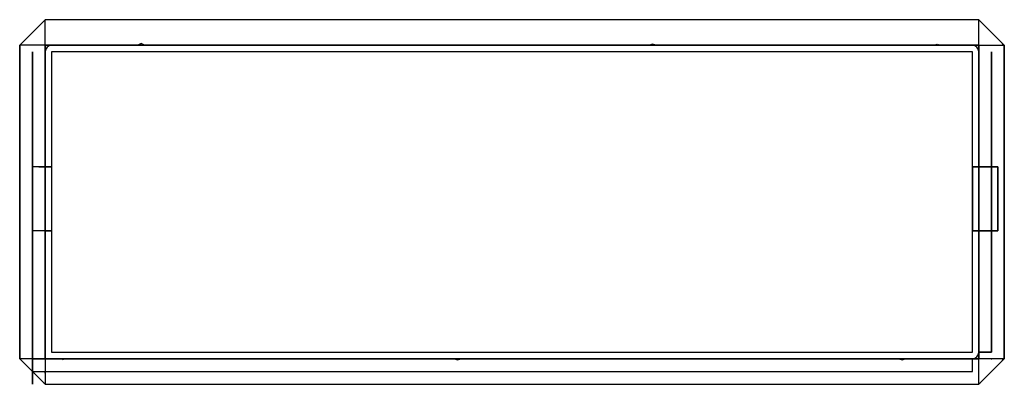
# Model space of a CAD drawing. Header units: millimetres. Extents: x -4 to 150, y -4 to 53.
import ezdxf

# ---------------------------------------------------------------- set-up
doc = ezdxf.new("R2010")
doc.units = ezdxf.units.MM
doc.header["$MEASUREMENT"] = 0
for name, color, linetype in [('hori_einsatz v1_Sketch1', 7, 'Continuous'), ('hori_einsatz v1_Sketch10', 7, 'Continuous'), ('hori_einsatz v1_Sketch11', 7, 'Continuous'), ('hori_einsatz v1_Sketch12', 7, 'Continuous'), ('hori_einsatz v1_Sketch13', 7, 'Continuous'), ('hori_einsatz v1_Sketch14', 7, 'Continuous'), ('hori_einsatz v1_Sketch15', 7, 'Continuous'), ('hori_einsatz v1_Sketch16', 7, 'Continuous'), ('hori_einsatz v1_Sketch17', 7, 'Continuous'), ('hori_einsatz v1_Sketch18', 7, 'Continuous'), ('hori_einsatz v1_Sketch19', 7, 'Continuous'), ('hori_einsatz v1_Sketch2', 7, 'Continuous'), ('hori_einsatz v1_Sketch20', 7, 'Continuous'), ('hori_einsatz v1_Sketch21', 7, 'Continuous'), ('hori_einsatz v1_Sketch22', 7, 'Continuous'), ('hori_einsatz v1_Sketch23', 7, 'Continuous'), ('hori_einsatz v1_Sketch24', 7, 'Continuous'), ('hori_einsatz v1_Sketch3', 7, 'Continuous'), ('hori_einsatz v1_Sketch4', 7, 'Continuous'), ('hori_einsatz v1_Sketch5', 7, 'Continuous'), ('hori_einsatz v1_Sketch6', 7, 'Continuous'), ('hori_einsatz v1_Sketch7', 7, 'Continuous'), ('hori_einsatz v1_Sketch8', 7, 'Continuous'), ('hori_einsatz v1_Sketch9', 7, 'Continuous')]:
    doc.layers.add(name, color=color, linetype=linetype)

msp = doc.modelspace()

# ---------------------------------------------------------------- linework, layer by layer
at = {"layer": 'hori_einsatz v1_Sketch1'}
for p, q in [((146, 49), (0, 49)), ((0, 49), (0, 0)), ((146, 0), (146, 49)), ((0, 0), (146, 0))]:
    msp.add_line(p, q, dxfattribs=at)
msp.add_point((0, 0), dxfattribs=at)
at = {"layer": 'hori_einsatz v1_Sketch10'}
for p, q in [((0, 53), (-4, 49)), ((146, 53), (0, 53)), ((149.71, 49.29), (146, 53)), ((15, 49.3), (14.5, 49)), ((15.5, 49), (15, 49.3)), ((-4, 49), (-4, 0)), ((0, 0), (0, 48)), ((1, 49), (94.5, 49)), ((94.5, 49), (95, 49.2)), ((95, 49.2), (95.5, 49)), ((95.5, 49), (139, 49)), ((139, 49), (139.5, 49.2)), ((139.5, 49.2), (140, 49)), ((140, 49), (145, 49)), ((146, 48), (146, 1)), ((150, 0.41), (150, 48.59)), ((-4, 0), (-0.29, -3.71)), ((2.5, 0), (0, 0)), ((2.75, -0.1), (2.5, 0)), ((3.01, 0), (2.75, -0.1)), ((64, 0), (3.01, 0)), ((64.5, -0.2), (64, 0)), ((65, 0), (64.5, -0.2)), ((133.5, 0), (65, 0)), ((134, -0.15), (133.5, 0)), ((134.5, 0), (134, -0.15)), ((145, 0), (134.5, 0)), ((146.29, -3.71), (149.71, -0.29)), ((0.41, -4), (145.59, -4))]:
    msp.add_line(p, q, dxfattribs=at)
for centre, start, end in [((149, 48.59), 0, 45), ((1, 48), 90, 180), ((145, 48), 0, 90), ((145, 1), 270, 360), ((149, 0.41), 315, 0), ((0.41, -3), 225, 270), ((145.59, -3), 270, 315)]:
    msp.add_arc(centre, 1, start, end, dxfattribs=at)
for p in [(15.5, 49), (0, 0)]:
    msp.add_point(p, dxfattribs=at)
at = {"layer": 'hori_einsatz v1_Sketch11'}
for p, q in [((145, 48, 7), (1, 48, 7)), ((1, 48, 7), (1, 1, 7)), ((145, 1, 7), (145, 48, 7)), ((145, 30, 7), (145, 20, 7)), ((145, 30, 7), (148, 30, 7)), ((146, 30, 7), (146, 20, 7)), ((148, 30, 7), (148, 20, 7)), ((148, 20, 7), (145, 20, 7)), ((1, 1, 7), (145, 1, 7))]:
    msp.add_line(p, q, dxfattribs=at)
msp.add_point((0, 0, 7), dxfattribs=at)
at = {"layer": 'hori_einsatz v1_Sketch12'}
for p, q in [((145, 48, 7), (1, 48, 7)), ((1, 48, 7), (1, 1, 7)), ((145, 30, 7), (145, 48, 7)), ((0, 20, 7), (0, 30, 7)), ((0, 30, 7), (1, 30, 7)), ((1, 30, 7), (1, 20, 7)), ((146, 30, 7), (145, 30, 7)), ((146, 20, 7), (146, 30, 7)), ((1, 20, 7), (0, 20, 7)), ((145, 1, 7), (145, 20, 7)), ((145, 20, 7), (146, 20, 7)), ((1, 1, 7), (145, 1, 7))]:
    msp.add_line(p, q, dxfattribs=at)
msp.add_point((0, 0, 7), dxfattribs=at)
at = {"layer": 'hori_einsatz v1_Sketch13'}
for p, q in [((145, 48, 7), (1, 48, 7)), ((1, 48, 7), (1, 30, 7)), ((145, 30, 7), (145, 48, 7)), ((1, 30, 7), (0, 30, 7)), ((0, 30, 7), (0, 20, 7)), ((146, 30, 7), (145, 30, 7)), ((146, 20, 7), (146, 30, 7)), ((0, 20, 7), (1, 20, 7)), ((1, 20, 7), (1, 1, 7)), ((145, 20, 7), (146, 20, 7)), ((145, 1, 7), (145, 20, 7)), ((1, 1, 7), (145, 1, 7))]:
    msp.add_line(p, q, dxfattribs=at)
msp.add_point((0, 0, 7), dxfattribs=at)
at = {"layer": 'hori_einsatz v1_Sketch14'}
for p, q in [((-2, 20, 7), (-2, 30, 7)), ((0, 30, 7), (-2, 30, 7)), ((0, 30, 7), (0, 20, 7)), ((0, 20, 7), (-2, 20, 7))]:
    msp.add_line(p, q, dxfattribs=at)
for p in [(0, 30, 7), (0, 20, 7), (0, 0, 7)]:
    msp.add_point(p, dxfattribs=at)
at = {"layer": 'hori_einsatz v1_Sketch15'}
for p, q in [((149, 30, 7), (146, 30, 7)), ((146, 30, 7), (146, 20, 7)), ((149, 20, 7), (149, 30, 7)), ((146, 20, 7), (149, 20, 7))]:
    msp.add_line(p, q, dxfattribs=at)
msp.add_point((0, 0, 7), dxfattribs=at)
at = {"layer": 'hori_einsatz v1_Sketch16'}
for p, q in [((146, 20, 2), (146, 30, 2)), ((146, 30, 2), (149, 30, 2)), ((149, 30, 2), (149, 20, 2)), ((149, 20, 2), (146, 20, 2))]:
    msp.add_line(p, q, dxfattribs=at)
msp.add_point((0, 0, 2), dxfattribs=at)
at = {"layer": 'hori_einsatz v1_Sketch17'}
for p, q in [((145, 30, 7), (149, 30, 7)), ((146, 30, 2), (146, 30, 6)), ((149, 30, 2), (146, 30, 2)), ((149, 30, 7), (149, 30, 2))]:
    msp.add_line(p, q, dxfattribs=at)
at = {"layer": 'hori_einsatz v1_Sketch17', "extrusion": (0, 1, 0)}
msp.add_arc((-145, 6, 30), 1, 90.0001, 180, dxfattribs=at)
at = {"layer": 'hori_einsatz v1_Sketch17'}
msp.add_point((0, 30), dxfattribs=at)
at = {"layer": 'hori_einsatz v1_Sketch18'}
for p, q in [((-2, 30, 0.8), (-2, 30, 0.5)), ((-1, 30, 0.5), (-2, 30, 0.8)), ((-1, 30, 0.5), (-2, 30, 0.5)), ((-0.5, 30, 6), (-1, 30, 0.5)), ((-1, 30, 0.5), (0, 30, 0.5)), ((0, 30, 6), (-0.5, 30, 6)), ((0, 30, 0.5), (0, 30, 6)), ((145, 30, 7), (149, 30, 7)), ((149, 30, 0.5), (146, 30, 0.5)), ((146, 30, 0.5), (146, 30, 6)), ((149, 30, 7), (149, 30, 0.5))]:
    msp.add_line(p, q, dxfattribs=at)
at = {"layer": 'hori_einsatz v1_Sketch18', "extrusion": (0, 1, 0)}
msp.add_arc((-145, 6, 30), 1, 90.0001, 180, dxfattribs=at)
at = {"layer": 'hori_einsatz v1_Sketch18'}
for p in [(-2, 30, 0.5), (0, 30), (0, 30, 0.5)]:
    msp.add_point(p, dxfattribs=at)
at = {"layer": 'hori_einsatz v1_Sketch19'}
for p, q in [((148, 30, 7), (146, 30, 7)), ((146, 30, 0.5), (146, 30, 6)), ((146, 30, 6), (146.5, 30, 6)), ((146, 30, 6), (146, 30, 0.5)), ((147, 30, 0.5), (146, 30, 0.5)), ((146, 30, 7), (146, 30, 6)), ((146.5, 30, 6), (147, 30, 0.5)), ((147, 30, 0.5), (146.5, 30, 6)), ((146.5, 30, 6), (147, 30, 0.5)), ((147, 30, 0.5), (148, 30, 1)), ((148, 30, 1), (148, 30, 7))]:
    msp.add_line(p, q, dxfattribs=at)
msp.add_point((0, 30), dxfattribs=at)
at = {"layer": 'hori_einsatz v1_Sketch2'}
for p, q in [((0, 53), (-4, 49)), ((146, 53), (0, 53)), ((0, 49), (0, 53)), ((146, 53), (150, 49)), ((146, 49), (146, 53)), ((-4, 0), (-4, 49)), ((0, 49), (-4, 49)), ((0, 0), (0, 49)), ((0, 49), (146, 49)), ((146, 49), (150, 49)), ((146, 49), (146, 0)), ((150, 49), (150, 0)), ((0, 0), (-4, 0)), ((0, -4), (-4, 0)), ((146, 0), (0, 0)), ((0, 0), (0, -4)), ((150, 0), (146, -4)), ((146, -4), (146, 0)), ((150, 0), (146, 0)), ((0, -4), (146, -4))]:
    msp.add_line(p, q, dxfattribs=at)
msp.add_point((0, 0), dxfattribs=at)
at = {"layer": 'hori_einsatz v1_Sketch20'}
for p, q in [((-2, 0, 5), (-2, 48, 5)), ((-2, 48, 5), (-2, 48)), ((-2, 48), (-2, 0)), ((-2, -4, 1), (-2, 0, 4.5)), ((-2, 0, 1), (-2, -4, 1)), ((-2, 0), (-2, 0, 5)), ((-2, 0), (-2, 0, 1))]:
    msp.add_line(p, q, dxfattribs=at)
msp.add_point((-2, 0), dxfattribs=at)
at = {"layer": 'hori_einsatz v1_Sketch21'}
for p, q in [((148, 48, 5), (148, 30, 5)), ((148, 1), (148, 48)), ((148, 48), (148, 48, 5)), ((148, 30, 5), (148, 30, 6)), ((148, 30, 6), (148, 20, 6)), ((148, 20, 5), (148, 1, 5)), ((148, 20, 6), (148, 20, 5)), ((148, 1, 1), (148, 2.5, 1)), ((148, 1, 5), (148, 1))]:
    msp.add_line(p, q, dxfattribs=at)
msp.add_point((148, 0), dxfattribs=at)
at = {"layer": 'hori_einsatz v1_Sketch22'}
for p, q in [((146, 1), (148, 1)), ((146, 1, 1), (148, 1, 1)), ((148, 1), (146, 1)), ((147, 1, 6), (146, 1, 6)), ((146, 1, 6), (146, 1)), ((146, 1, 1), (146.9, 1, 0.9)), ((148, 1), (148, 1, 5))]:
    msp.add_line(p, q, dxfattribs=at)
at = {"layer": 'hori_einsatz v1_Sketch22', "extrusion": (0, -1, 0)}
msp.add_arc((147, 5, -1), 1, 360, 90, dxfattribs=at)
at = {"layer": 'hori_einsatz v1_Sketch22'}
msp.add_point((0, 1), dxfattribs=at)
at = {"layer": 'hori_einsatz v1_Sketch23'}
for p, q in [((145, 0, 4.5), (-2, 0, 4.5)), ((-2, 0, 4.5), (-2, -2, 2.75)), ((145, -2, 2.75), (145, 0, 4.5)), ((-2, -2, 2.75), (145, -2, 2.75))]:
    msp.add_line(p, q, dxfattribs=at)
msp.add_point((0, -2.23, 2.55), dxfattribs=at)
at = {"layer": 'hori_einsatz v1_Sketch24'}
for p, q in [((-2, 0, 1), (-2, 0)), ((-2, 0, 1), (-1, 0, 1)), ((-1, 0), (-2, 0)), ((-2, 0, 1), (-1, 0, 1)), ((-2, 0, 1), (-2, 0)), ((-2, 0), (64, 0)), ((64, 0, 1), (-2, 0, 1)), ((-1, 0, 1), (-1, 0)), ((64, 0), (64, 0, 1))]:
    msp.add_line(p, q, dxfattribs=at)
msp.add_point((0, 0), dxfattribs=at)
at = {"layer": 'hori_einsatz v1_Sketch3'}
for p, q in [((0, 53), (-4, 49)), ((146, 53), (0, 53)), ((149.71, 49.29), (146, 53)), ((-4, 49), (-4, 0)), ((0, 0), (0, 48)), ((1, 49), (145, 49)), ((146, 48), (146, 1)), ((150, 0.41), (150, 48.59)), ((-4, 0), (-0.29, -3.71)), ((145, 0), (0, 0)), ((2.5, 0), (3, 0)), ((2.75, -0.1), (2.5, 0)), ((2.75, -0.1), (3.01, 0)), ((146.29, -3.71), (149.71, -0.29)), ((0.41, -4), (145.59, -4))]:
    msp.add_line(p, q, dxfattribs=at)
for centre, start, end in [((149, 48.59), 0, 45), ((1, 48), 90, 180), ((145, 48), 0, 90), ((145, 1), 270, 360), ((149, 0.41), 315, 0), ((0.41, -3), 225, 270), ((145.59, -3), 270, 315)]:
    msp.add_arc(centre, 1, start, end, dxfattribs=at)
msp.add_point((0, 0), dxfattribs=at)
at = {"layer": 'hori_einsatz v1_Sketch4'}
for p, q in [((0, 53), (-4, 49)), ((146, 53), (0, 53)), ((149.71, 49.29), (146, 53)), ((-4, 49), (-4, 0)), ((0, 0), (0, 48)), ((1, 49), (145, 49)), ((146, 48), (146, 1)), ((150, 0.41), (150, 48.59)), ((-4, 0), (-0.29, -3.71)), ((2.5, 0), (0, 0)), ((2.75, -0.1), (2.5, 0)), ((3.01, 0), (2.75, -0.1)), ((145, 0), (3.01, 0)), ((133.5, 0), (134, -0.15)), ((133.5, 0), (134.5, 0)), ((134, -0.15), (134.5, 0)), ((146.29, -3.71), (149.71, -0.29)), ((0.41, -4), (145.59, -4))]:
    msp.add_line(p, q, dxfattribs=at)
for centre, start, end in [((149, 48.59), 0, 45), ((1, 48), 90, 180), ((145, 48), 0, 90), ((145, 1), 270, 360), ((149, 0.41), 315, 0), ((0.41, -3), 225, 270), ((145.59, -3), 270, 315)]:
    msp.add_arc(centre, 1, start, end, dxfattribs=at)
msp.add_point((0, 0), dxfattribs=at)
at = {"layer": 'hori_einsatz v1_Sketch5'}
for p, q in [((0, 53), (-4, 49)), ((146, 53), (0, 53)), ((149.71, 49.29), (146, 53)), ((-4, 49), (-4, 0)), ((0, 0), (0, 48)), ((1, 49), (145, 49)), ((146, 48), (146, 1)), ((150, 0.41), (150, 48.59)), ((-4, 0), (-0.29, -3.71)), ((2.5, 0), (0, 0)), ((2.75, -0.1), (2.5, 0)), ((3.01, 0), (2.75, -0.1)), ((133.5, 0), (3.01, 0)), ((64, 0), (65, 0)), ((64, 0), (64.5, -0.2)), ((64.5, -0.2), (65, 0)), ((134, -0.15), (133.5, 0)), ((134.5, 0), (134, -0.15)), ((145, 0), (134.5, 0)), ((146.29, -3.71), (149.71, -0.29)), ((0.41, -4), (145.59, -4))]:
    msp.add_line(p, q, dxfattribs=at)
for centre, start, end in [((149, 48.59), 0, 45), ((1, 48), 90, 180), ((145, 48), 0, 90), ((145, 1), 270, 360), ((149, 0.41), 315, 0), ((0.41, -3), 225, 270), ((145.59, -3), 270, 315)]:
    msp.add_arc(centre, 1, start, end, dxfattribs=at)
msp.add_point((0, 0), dxfattribs=at)
at = {"layer": 'hori_einsatz v1_Sketch6'}
for p, q in [((1, 49), (1, 49, 6)), ((145, 49), (1, 49)), ((1, 49, 6), (145, 49, 6)), ((140, 49), (139, 49)), ((145, 49, 6), (145, 49))]:
    msp.add_line(p, q, dxfattribs=at)
msp.add_point((0, 49), dxfattribs=at)
at = {"layer": 'hori_einsatz v1_Sketch7'}
for p, q in [((0, 53), (-4, 49)), ((146, 53), (0, 53)), ((149.71, 49.29), (146, 53)), ((-4, 49), (-4, 0)), ((0, 0), (0, 48)), ((1, 49), (145, 49)), ((139, 49), (139.5, 49.2)), ((139.5, 49.2), (140, 49)), ((146, 48), (146, 1)), ((150, 0.41), (150, 48.59)), ((-4, 0), (-0.29, -3.71)), ((2.5, 0), (0, 0)), ((2.75, -0.1), (2.5, 0)), ((3.01, 0), (2.75, -0.1)), ((64, 0), (3.01, 0)), ((64.5, -0.2), (64, 0)), ((65, 0), (64.5, -0.2)), ((133.5, 0), (65, 0)), ((134, -0.15), (133.5, 0)), ((134.5, 0), (134, -0.15)), ((145, 0), (134.5, 0)), ((146.29, -3.71), (149.71, -0.29)), ((0.41, -4), (145.59, -4))]:
    msp.add_line(p, q, dxfattribs=at)
for centre, start, end in [((149, 48.59), 0, 45), ((1, 48), 90, 180), ((145, 48), 0, 90), ((145, 1), 270, 360), ((149, 0.41), 315, 0), ((0.41, -3), 225, 270), ((145.59, -3), 270, 315)]:
    msp.add_arc(centre, 1, start, end, dxfattribs=at)
msp.add_point((0, 0), dxfattribs=at)
at = {"layer": 'hori_einsatz v1_Sketch8'}
for p, q in [((0, 53), (-4, 49)), ((146, 53), (0, 53)), ((149.71, 49.29), (146, 53)), ((-4, 49), (-4, 0)), ((0, 0), (0, 48)), ((1, 49), (139, 49)), ((95, 49.2), (94.5, 49)), ((95.5, 49), (94.5, 49)), ((95.5, 49), (95, 49.2)), ((139, 49), (139.5, 49.2)), ((139.5, 49.2), (140, 49)), ((140, 49), (145, 49)), ((146, 48), (146, 1)), ((150, 0.41), (150, 48.59)), ((-4, 0), (-0.29, -3.71)), ((2.5, 0), (0, 0)), ((2.75, -0.1), (2.5, 0)), ((3.01, 0), (2.75, -0.1)), ((64, 0), (3.01, 0)), ((64.5, -0.2), (64, 0)), ((65, 0), (64.5, -0.2)), ((133.5, 0), (65, 0)), ((134, -0.15), (133.5, 0)), ((134.5, 0), (134, -0.15)), ((145, 0), (134.5, 0)), ((146.29, -3.71), (149.71, -0.29)), ((0.41, -4), (145.59, -4))]:
    msp.add_line(p, q, dxfattribs=at)
for centre, start, end in [((149, 48.59), 0, 45), ((1, 48), 90, 180), ((145, 48), 0, 90), ((145, 1), 270, 360), ((149, 0.41), 315, 0), ((0.41, -3), 225, 270), ((145.59, -3), 270, 315)]:
    msp.add_arc(centre, 1, start, end, dxfattribs=at)
msp.add_point((0, 0), dxfattribs=at)
at = {"layer": 'hori_einsatz v1_Sketch9'}
msp.add_line((15.5, 49), (14.5, 49), dxfattribs=at)
msp.add_point((0, 49), dxfattribs=at)

doc.saveas('drawing.dxf')
